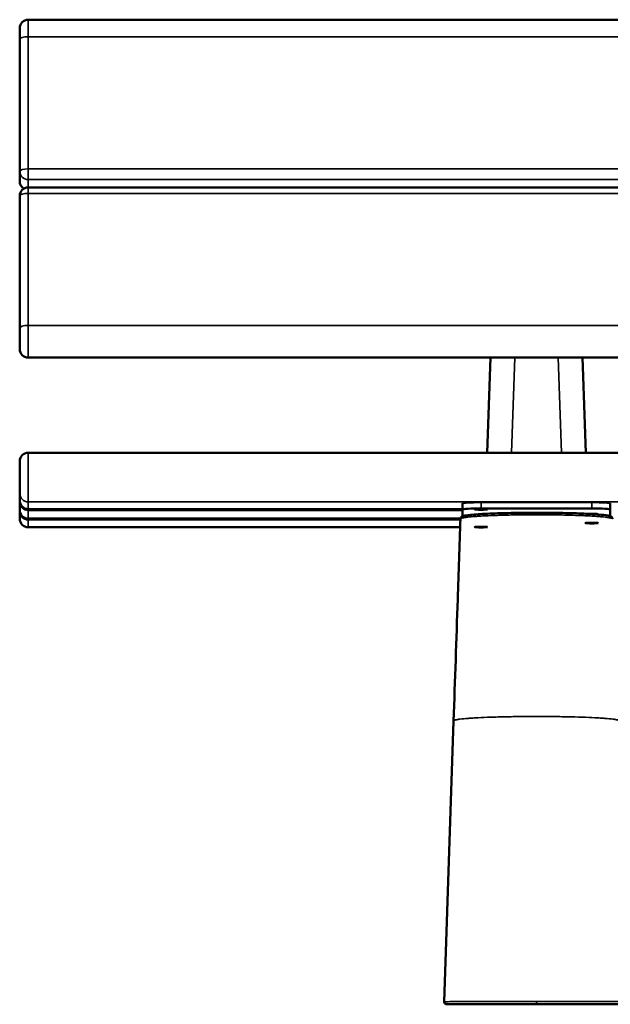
# Model space of a CAD drawing. Header units: millimetres. Extents: x 1176 to 5772, y 1530 to 3651.
# Tile 2 of 6: x 2602 to 3082, y 1530 to 2331. Entities that reach past the tile are written whole.
import ezdxf

# ---------------------------------------------------------------- set-up
doc = ezdxf.new("R2010")
doc.units = ezdxf.units.MM
doc.layers.add('Visibile (ISO)', color=7, linetype='Continuous', lineweight=50)
doc.layers.add('Visibile sottile (ISO)', color=7, linetype='Continuous', lineweight=35)

msp = doc.modelspace()

# ---------------------------------------------------------------- linework, layer by layer
at = {"layer": 'Visibile (ISO)'}
for p, q in [((4594.96, 2331.04), (2608.96, 2331.04)), ((2601.96, 2324.04), (2601.96, 2315.06)), ((2601.96, 2207.59), (2601.96, 2315.06)), ((2601.96, 2199.56), (2601.96, 2207.59)), ((2601.96, 2080.15), (2601.96, 2187.62)), ((4594.96, 2194.62), (2608.96, 2194.62)), ((2601.96, 2080.15), (2601.96, 2063.13)), ((4594.96, 2056.13), (2608.96, 2056.13)), ((2981.93, 1978.79), (2984.51, 2056.13)), ((3059.42, 2056.13), (3062, 1978.79)), ((4594.96, 1978.79), (2608.96, 1978.79)), ((2601.96, 1971.79), (2601.96, 1945.81)), ((2601.96, 1939.89), (2601.96, 1945.81)), ((2601.96, 1938.8), (2601.96, 1939.89)), ((2601.96, 1932.2), (2601.96, 1938.8)), ((2976.96, 1938.46), (3066.96, 1938.46)), ((2601.96, 1931.1), (2601.96, 1932.2)), ((2601.96, 1925.19), (2601.96, 1931.1)), ((2961.96, 1932.89), (2608.96, 1932.89)), ((2961.96, 1932.68), (2961.96, 1937.68)), ((2961.96, 1927.14), (2961.96, 1932.68)), ((2976.96, 1933.47), (3066.96, 1933.47)), ((3081.96, 1937.68), (3081.96, 1932.68)), ((3081.96, 1932.68), (3081.96, 1927.14)), ((2601.96, 1925.19), (2601.96, 1925.17)), ((2960.15, 1925.2), (2608.96, 1925.2)), ((2961.96, 1925.74), (2961.96, 1925.74)), ((2959.9, 1918.17), (2608.96, 1918.17)), ((2974.75, 1763.2), (2974.75, 1763.2)), ((3069.18, 1763.2), (3069.18, 1763.2)), ((2947.03, 1532.13), (2954.65, 1760.7)), ((2954.65, 1760.73), (2954.51, 1756.44)), ((2954.65, 1760.73), (2954.61, 1759.42)), ((3021.96, 1530.07), (2949.03, 1530.07)), ((3094.9, 1530.07), (3021.96, 1530.07))]:
    msp.add_line(p, q, dxfattribs=at)
for centre, radius, start, end in [((2608.96, 2324.04), 7, 90, 180), ((2608.96, 2199.56), 7, 180, 238.50613), ((2608.96, 2187.62), 7, 90, 180), ((2608.96, 2063.13), 7, 180, 270), ((2608.96, 1971.79), 7, 90, 180), ((2608.96, 1939.89), 7, 180, 270), ((2608.96, 1932.2), 7, 180, 270), ((2608.96, 1925.17), 7, 180, 270), ((2949.03, 1532.07), 2, 178.09087, 269.99999)]:
    msp.add_arc(centre, radius, start, end, dxfattribs=at)
for centre, major_axis, start_param, end_param in [((2976.96, 1937.68), (-15, 0), 4.712389, 6.283185), ((3066.96, 1937.68), (15, 0), 0, 1.570796), ((2976.96, 1932.68), (-15, 0), 4.712389, 6.283185), ((3066.96, 1932.68), (15, 0), 0, 1.570796), ((3066.96, 1928.76), (5.2, 0), 5.731418, 8.204828)]:
    msp.add_ellipse(centre, major_axis=major_axis, ratio=0.052336, start_param=start_param, end_param=end_param, dxfattribs=at)
for centre in [(2976.96, 1932.68), (2976.96, 1918.29), (3066.96, 1921.56)]:
    msp.add_ellipse(centre, major_axis=(5.2, 0), ratio=0.052336, dxfattribs=at)
for points, knots in [([(2954.65, 1760.7), (2955.75, 1793.68), (2956.85, 1826.65), (2958.67, 1881.39), (2959.4, 1903.15), (2960.13, 1924.92)], [0, 0, 0, 0, 10, 10, 16.599323, 16.599323, 16.599323, 16.599323]), ([(2960.13, 1924.92), (2960.13, 1924.93), (2960.13, 1924.94), (2960.13, 1924.98), (2960.13, 1925.01), (2960.14, 1925.09), (2960.14, 1925.13), (2960.16, 1925.21), (2960.16, 1925.25), (2960.2, 1925.42), (2960.24, 1925.54), (2960.41, 1925.98), (2960.61, 1926.24), (2961.01, 1926.64), (2961.22, 1926.78), (2961.82, 1927.11), (2962.19, 1927.23), (2963.91, 1927.71), (2965.78, 1927.98), (2971.83, 1928.61), (2976.62, 1928.93), (2987.22, 1929.42), (2992.94, 1929.61), (3005.03, 1929.87), (3011.55, 1929.95), (3019.36, 1929.97), (3020.66, 1929.98), (3021.96, 1929.98)], [0.001598, 0.001598, 0.001598, 0.001598, 0.013443, 0.013443, 0.02897, 0.02897, 0.050817, 0.050817, 0.0737, 0.0737, 0.142421, 0.142421, 0.350066, 0.350066, 0.608663, 0.608663, 1.171069, 1.171069, 2.867988, 2.867988, 5.131749, 5.131749, 7.099869, 7.099869, 9.056626, 9.056626, 9.447308, 9.447308, 9.447308, 9.447308]), ([(3021.96, 1929.98), (3028.46, 1929.98), (3035.03, 1929.92), (3047.35, 1929.7), (3053.25, 1929.54), (3063.6, 1929.12), (3068.19, 1928.87), (3075.52, 1928.29), (3078.31, 1927.98), (3080.9, 1927.47), (3081.49, 1927.33), (3082.33, 1926.99), (3082.61, 1926.87), (3083.12, 1926.46), (3083.31, 1926.27), (3083.57, 1925.85), (3083.65, 1925.68), (3083.73, 1925.4), (3083.76, 1925.3), (3083.78, 1925.15), (3083.79, 1925.1), (3083.8, 1925.01), (3083.8, 1924.99), (3083.8, 1924.94), (3083.8, 1924.93), (3083.8, 1924.92)], [0, 0, 0, 0, 1.9478, 1.9478, 3.900556, 3.900556, 5.854968, 5.854968, 7.822151, 7.822151, 8.619501, 8.619501, 9.021294, 9.021294, 9.229386, 9.229386, 9.337844, 9.337844, 9.392978, 9.392978, 9.420644, 9.420644, 9.434306, 9.434306, 9.447159, 9.447159, 9.447159, 9.447159])]:
    msp.add_open_spline(points, degree=3, knots=knots, dxfattribs=at)
msp.add_open_spline([(2954.65, 1760.7), (2954.65, 1760.7), (2954.65, 1760.7), (2954.65, 1760.7)], degree=3, dxfattribs=at)
at = {"layer": 'Visibile sottile (ISO)'}
for p, q in [((2608.96, 2317.23), (2608.96, 2331.04)), ((4594.96, 2317.23), (2608.96, 2317.23)), ((2608.96, 2317.23), (2608.96, 2209.76)), ((2608.96, 2209.76), (4594.96, 2209.76)), ((2608.96, 2200.94), (2608.96, 2209.76)), ((4594.96, 2200.94), (2608.96, 2200.94)), ((2608.96, 2200.94), (2608.96, 2194.62)), ((2608.96, 2189.78), (2608.96, 2194.62)), ((4594.96, 2189.78), (2608.96, 2189.78)), ((2608.96, 2189.78), (2608.96, 2082.31)), ((4594.96, 2082.31), (2608.96, 2082.31)), ((2608.96, 2056.13), (2608.96, 2082.31)), ((3004.32, 2056.13), (3001.74, 1978.79)), ((3042.19, 1978.79), (3039.61, 2056.13)), ((2608.96, 1938.82), (2608.96, 1978.79)), ((4594.96, 1938.82), (2608.96, 1938.82)), ((2608.96, 1938.82), (2608.96, 1932.9)), ((2976.96, 1938.46), (2976.96, 1933.47)), ((3066.96, 1933.47), (3066.96, 1938.46)), ((2608.96, 1932.9), (2961.96, 1932.9)), ((2608.96, 1932.89), (2608.96, 1932.9)), ((2608.96, 1931.81), (2608.96, 1932.89)), ((2961.96, 1931.81), (2608.96, 1931.81)), ((2608.96, 1931.81), (2608.96, 1925.21)), ((2608.96, 1925.21), (2960.16, 1925.21)), ((2608.96, 1925.21), (2608.96, 1925.2)), ((2608.96, 1924.11), (2608.96, 1925.2)), ((2960.1, 1924.11), (2608.96, 1924.11)), ((2608.96, 1924.11), (2608.96, 1918.2)), ((3021.96, 1928.32), (3021.96, 1929.98)), ((2959.9, 1918.2), (2608.96, 1918.2)), ((2608.96, 1918.17), (2608.96, 1918.2)), ((2994.58, 1763.91), (2994.58, 1763.91)), ((3021.96, 1530.07), (3021.96, 1532.41))]:
    msp.add_line(p, q, dxfattribs=at)
for centre, ratio, start_param, end_param in [((2608.96, 2315.06), 0.309017, 4.712389, 6.283185), ((2608.96, 2207.59), 0.309017, 4.712389, 6.283185), ((2608.96, 2207.59), 0.951057, 0, 1.570796), ((2608.96, 2199.56), 0.951057, 0, 1.063552), ((2608.96, 2187.62), 0.309017, 4.712389, 6.283185), ((2608.96, 2080.15), 0.309017, 4.712389, 6.283185), ((2608.96, 1945.81), 0.99863, 0, 1.570796), ((2608.96, 1939.89), 0.99863, 0, 1.570796), ((2608.96, 1938.8), 0.052336, 6.133427, 6.283185), ((2608.96, 1938.8), 0.99863, 0, 1.570796), ((2608.96, 1932.2), 0.99863, 0, 1.570796), ((2608.96, 1931.1), 0.052336, 6.133427, 6.283185), ((2608.96, 1931.1), 0.99863, 0, 1.570796), ((2608.96, 1925.19), 0.99863, 0, 1.570796)]:
    msp.add_ellipse(centre, major_axis=(-7, 0), ratio=ratio, start_param=start_param, end_param=end_param, dxfattribs=at)
for points, knots in [([(3021.96, 1928.32), (3019.92, 1928.32), (3017.9, 1928.32), (3015.88, 1928.31), (3013.87, 1928.3), (3011.88, 1928.28), (3009.89, 1928.26), (3009.88, 1928.26), (3009.87, 1928.26), (3009.86, 1928.26), (3008.86, 1928.25), (3007.86, 1928.23), (3006.88, 1928.22), (3005.89, 1928.21), (3004.92, 1928.19), (3003.95, 1928.18), (3002.02, 1928.14), (3000.12, 1928.11), (2998.27, 1928.06), (2998.26, 1928.06), (2998.25, 1928.06), (2998.25, 1928.06), (2996.4, 1928.02), (2994.58, 1927.97), (2992.8, 1927.92), (2991.91, 1927.89), (2991.03, 1927.87), (2990.16, 1927.84), (2989.29, 1927.81), (2988.42, 1927.78), (2987.58, 1927.75), (2987.56, 1927.75), (2987.54, 1927.75), (2987.51, 1927.75), (2984.17, 1927.62), (2981.08, 1927.48), (2978.25, 1927.33), (2978.2, 1927.32), (2978.16, 1927.32), (2978.12, 1927.32), (2976.74, 1927.24), (2975.42, 1927.16), (2974.17, 1927.08), (2973.52, 1927.03), (2972.9, 1926.99), (2972.29, 1926.94), (2971.69, 1926.9), (2971.1, 1926.85), (2970.54, 1926.81), (2970.51, 1926.8), (2970.48, 1926.8), (2970.44, 1926.8), (2968.25, 1926.62), (2966.38, 1926.42), (2964.85, 1926.22), (2964.83, 1926.22), (2964.8, 1926.21), (2964.77, 1926.21), (2964.41, 1926.16), (2964.07, 1926.11), (2963.75, 1926.06), (2963.41, 1926.01), (2963.09, 1925.96), (2962.79, 1925.9), (2962.2, 1925.8), (2961.7, 1925.69), (2961.31, 1925.58), (2961.31, 1925.58), (2961.3, 1925.57), (2961.3, 1925.57), (2960.91, 1925.46), (2960.62, 1925.35), (2960.42, 1925.24), (2960.32, 1925.19), (2960.25, 1925.13), (2960.2, 1925.08), (2960.17, 1925.05), (2960.16, 1925.02), (2960.14, 1924.99), (2960.13, 1924.97), (2960.13, 1924.94), (2960.13, 1924.92)], [0, 0, 0, 0, 0.00608283, 0.00608283, 0.00608283, 0.01213212, 0.01213212, 0.01213212, 0.01216567, 0.01216567, 0.01216567, 0.01520708, 0.01520708, 0.01520708, 0.0182485, 0.0182485, 0.0182485, 0.02433133, 0.02433133, 0.02433133, 0.02434972, 0.02434972, 0.02434972, 0.03041416, 0.03041416, 0.03041416, 0.03345558, 0.03345558, 0.03345558, 0.036497, 0.036497, 0.036497, 0.03657525, 0.03657525, 0.03657525, 0.04866266, 0.04866266, 0.04866266, 0.04883859, 0.04883859, 0.04883859, 0.0547455, 0.0547455, 0.0547455, 0.05778691, 0.05778691, 0.05778691, 0.06082833, 0.06082833, 0.06082833, 0.06100917, 0.06100917, 0.06100917, 0.072994, 0.072994, 0.072994, 0.07320226, 0.07320226, 0.07320226, 0.07603541, 0.07603541, 0.07603541, 0.07907683, 0.07907683, 0.07907683, 0.08515966, 0.08515966, 0.08515966, 0.08519896, 0.08519896, 0.08519896, 0.09124249, 0.09124249, 0.09124249, 0.09428391, 0.09428391, 0.09428391, 0.09580462, 0.09580462, 0.09580462, 0.09715117, 0.09715117, 0.09715117, 0.09715117]), ([(3083.8, 1924.92), (3083.8, 1924.94), (3083.8, 1924.97), (3083.79, 1924.99), (3083.77, 1925.02), (3083.76, 1925.05), (3083.73, 1925.08), (3083.68, 1925.13), (3083.61, 1925.19), (3083.51, 1925.24), (3083.31, 1925.35), (3083.02, 1925.46), (3082.63, 1925.57), (3082.63, 1925.57), (3082.62, 1925.57), (3082.62, 1925.58), (3082.42, 1925.63), (3082.2, 1925.69), (3081.95, 1925.74), (3081.71, 1925.79), (3081.44, 1925.85), (3081.14, 1925.9), (3080.57, 1926.01), (3079.9, 1926.11), (3079.16, 1926.21), (3079.14, 1926.21), (3079.12, 1926.21), (3079.1, 1926.22), (3078.33, 1926.32), (3077.47, 1926.42), (3076.52, 1926.52), (3075.6, 1926.61), (3074.59, 1926.71), (3073.48, 1926.8), (3073.46, 1926.8), (3073.43, 1926.8), (3073.4, 1926.81), (3072.84, 1926.85), (3072.25, 1926.9), (3071.65, 1926.94), (3071.05, 1926.99), (3070.42, 1927.03), (3069.79, 1927.08), (3068.53, 1927.16), (3067.2, 1927.24), (3065.81, 1927.32), (3065.78, 1927.32), (3065.76, 1927.32), (3065.73, 1927.32), (3064.31, 1927.4), (3062.82, 1927.48), (3061.26, 1927.55), (3060.47, 1927.58), (3059.67, 1927.62), (3058.85, 1927.65), (3058.05, 1927.68), (3057.24, 1927.72), (3056.41, 1927.75), (3056.4, 1927.75), (3056.38, 1927.75), (3056.36, 1927.75), (3053, 1927.87), (3049.45, 1927.98), (3045.73, 1928.06), (3045.71, 1928.06), (3045.69, 1928.06), (3045.68, 1928.06), (3044.76, 1928.08), (3043.84, 1928.1), (3042.9, 1928.12), (3041.94, 1928.14), (3040.98, 1928.16), (3040, 1928.18), (3039.03, 1928.19), (3038.05, 1928.21), (3037.06, 1928.22), (3036.07, 1928.23), (3035.07, 1928.25), (3034.07, 1928.26), (3034.06, 1928.26), (3034.05, 1928.26), (3034.04, 1928.26), (3032.05, 1928.28), (3030.06, 1928.3), (3028.05, 1928.31), (3026.03, 1928.32), (3024, 1928.32), (3021.96, 1928.32)], [0.00017379, 0.00017379, 0.00017379, 0.00017379, 0.00151761, 0.00151761, 0.00151761, 0.00303522, 0.00303522, 0.00303522, 0.00607045, 0.00607045, 0.00607045, 0.01210813, 0.01210813, 0.01210813, 0.01214089, 0.01214089, 0.01214089, 0.01517611, 0.01517611, 0.01517611, 0.01821134, 0.01821134, 0.01821134, 0.02413705, 0.02413705, 0.02413705, 0.02428178, 0.02428178, 0.02428178, 0.03035223, 0.03035223, 0.03035223, 0.03628042, 0.03628042, 0.03628042, 0.03642267, 0.03642267, 0.03642267, 0.0394579, 0.0394579, 0.0394579, 0.04249312, 0.04249312, 0.04249312, 0.04846296, 0.04846296, 0.04846296, 0.04856356, 0.04856356, 0.04856356, 0.05463401, 0.05463401, 0.05463401, 0.05766923, 0.05766923, 0.05766923, 0.06064723, 0.06064723, 0.06064723, 0.06070446, 0.06070446, 0.06070446, 0.07284535, 0.07284535, 0.07284535, 0.07289902, 0.07289902, 0.07289902, 0.07588057, 0.07588057, 0.07588057, 0.07891579, 0.07891579, 0.07891579, 0.08195102, 0.08195102, 0.08195102, 0.08498624, 0.08498624, 0.08498624, 0.0850241, 0.0850241, 0.0850241, 0.09105668, 0.09105668, 0.09105668, 0.09712713, 0.09712713, 0.09712713, 0.09712713]), ([(3089.28, 1760.7), (3089.27, 1760.84), (3089.12, 1760.97), (3088.58, 1761.22), (3088.2, 1761.33), (3087.26, 1761.56), (3086.7, 1761.66), (3085.79, 1761.81), (3085.47, 1761.86), (3084.97, 1761.93), (3084.72, 1761.97), (3084.42, 1762.01), (3084.27, 1762.03), (3084.19, 1762.04), (3084.15, 1762.04), (3084.12, 1762.04), (3084.12, 1762.05), (3082.3, 1762.27), (3080.09, 1762.48), (3076.38, 1762.77), (3075.07, 1762.86), (3073.04, 1762.99), (3072.35, 1763.03), (3071.3, 1763.09), (3070.76, 1763.12), (3070.14, 1763.15), (3069.82, 1763.17), (3069.65, 1763.18), (3069.57, 1763.18), (3069.53, 1763.18), (3069.52, 1763.18), (3066.23, 1763.35), (3062.69, 1763.5), (3055.22, 1763.76), (3051.29, 1763.87), (3043.19, 1764.04), (3039.02, 1764.1), (3030.57, 1764.19), (3026.29, 1764.21), (3019.87, 1764.21), (3017.72, 1764.2), (3013.45, 1764.18), (3011.32, 1764.17), (3004.97, 1764.1), (3000.8, 1764.04), (2992.69, 1763.87), (2988.76, 1763.76), (2981.28, 1763.51), (2977.73, 1763.36), (2974.44, 1763.18), (2974.43, 1763.18), (2974.41, 1763.18), (2974.38, 1763.18), (2974.3, 1763.18), (2974.14, 1763.17), (2973.82, 1763.15), (2973.2, 1763.12), (2972.66, 1763.09), (2971.61, 1763.03), (2970.92, 1762.99), (2968.88, 1762.86), (2967.58, 1762.77), (2963.86, 1762.48), (2961.64, 1762.28), (2959.81, 1762.05), (2959.81, 1762.05), (2959.81, 1762.05), (2959.8, 1762.04), (2959.78, 1762.04), (2959.74, 1762.04), (2959.67, 1762.03), (2959.51, 1762.01), (2959.21, 1761.97), (2958.96, 1761.93), (2958.47, 1761.86), (2958.15, 1761.82), (2957.23, 1761.67), (2956.68, 1761.56), (2955.74, 1761.34), (2955.35, 1761.22), (2954.81, 1760.97), (2954.66, 1760.84), (2954.65, 1760.7)], [0.0000898, 0.0000898, 0.0000898, 0.0000898, 0.03125, 0.03125, 0.0625, 0.0625, 0.09375, 0.09375, 0.109375, 0.109375, 0.1171875, 0.1210938, 0.1230469, 0.1240234, 0.1248779, 0.1248779, 0.125, 0.125, 0.1875, 0.1875, 0.21875, 0.21875, 0.234375, 0.234375, 0.2421875, 0.2460938, 0.2480469, 0.2490234, 0.2497559, 0.2497559, 0.25, 0.25, 0.3125, 0.3125, 0.375, 0.375, 0.4375, 0.4375, 0.5, 0.5, 0.53125, 0.53125, 0.5625, 0.5625, 0.625, 0.625, 0.6875, 0.6875, 0.75, 0.75, 0.7502441, 0.7502441, 0.7504883, 0.7509766, 0.7519531, 0.7539062, 0.7578125, 0.765625, 0.765625, 0.78125, 0.78125, 0.8125, 0.8125, 0.875, 0.875, 0.8751221, 0.8751221, 0.8752441, 0.8754883, 0.8759766, 0.8769531, 0.8789062, 0.8828125, 0.890625, 0.890625, 0.90625, 0.90625, 0.9375, 0.9375, 0.96875, 0.96875, 0.9999103, 0.9999103, 0.9999103, 0.9999103]), ([(2947.03, 1532.13), (2947.03, 1532.13), (2947.04, 1532.14), (2947.04, 1532.14), (2947.06, 1532.14), (2947.09, 1532.14), (2947.19, 1532.15), (2947.28, 1532.16), (2947.64, 1532.17), (2948, 1532.18), (2948.73, 1532.19), (2949, 1532.2), (2949.6, 1532.21), (2949.93, 1532.21), (2951, 1532.22), (2951.82, 1532.23), (2953.69, 1532.25), (2954.73, 1532.26), (2956.46, 1532.27), (2957.07, 1532.28), (2958.34, 1532.28), (2959, 1532.29), (2962.42, 1532.31), (2965.51, 1532.32), (2970.69, 1532.34), (2972.5, 1532.35), (2975.36, 1532.35), (2976.33, 1532.36), (2978.31, 1532.36), (2979.31, 1532.36), (2984.39, 1532.38), (2988.68, 1532.39), (2994.34, 1532.39), (2995.49, 1532.4), (2997.81, 1532.4), (2998.98, 1532.4), (3001.34, 1532.4), (3002.53, 1532.4), (3004.93, 1532.41), (3006.13, 1532.41), (3012.15, 1532.41), (3017.02, 1532.41), (3021.96, 1532.41)], [-0.0000001, -0.0000001, -0.0000001, -0.0000001, 0.0009206, 0.0009206, 0.0018413, 0.0036826, 0.0036826, 0.0073652, 0.0073652, 0.0147306, 0.0147306, 0.0184132, 0.0184132, 0.0220959, 0.0220959, 0.0294612, 0.0294612, 0.0368265, 0.0368265, 0.0405091, 0.0405091, 0.0441918, 0.0441918, 0.0589224, 0.0589224, 0.0662877, 0.0662877, 0.0699703, 0.0699703, 0.073653, 0.073653, 0.0883836, 0.0883836, 0.0920663, 0.0920663, 0.0957489, 0.0957489, 0.0994316, 0.0994316, 0.1031142, 0.1031142, 0.1178448, 0.1178448, 0.1178448, 0.1178448]), ([(3021.96, 1532.41), (3026.9, 1532.41), (3031.79, 1532.41), (3037.83, 1532.41), (3039.04, 1532.41), (3041.43, 1532.4), (3042.61, 1532.4), (3046.12, 1532.4), (3048.41, 1532.4), (3052.91, 1532.39), (3055.12, 1532.39), (3058.36, 1532.38), (3059.42, 1532.38), (3061.54, 1532.37), (3062.58, 1532.37), (3067.69, 1532.36), (3071.46, 1532.35), (3076.64, 1532.33), (3078.29, 1532.32), (3080.63, 1532.31), (3081.4, 1532.31), (3082.86, 1532.3), (3083.57, 1532.29), (3086.96, 1532.28), (3089.27, 1532.26), (3091.62, 1532.24), (3092.06, 1532.23), (3092.9, 1532.22), (3093.29, 1532.22), (3094.01, 1532.21), (3094.34, 1532.21), (3094.94, 1532.2), (3095.21, 1532.19), (3095.93, 1532.18), (3096.29, 1532.17), (3096.65, 1532.16), (3096.74, 1532.15), (3096.83, 1532.14), (3096.87, 1532.14), (3096.89, 1532.14), (3096.89, 1532.14), (3096.9, 1532.13), (3096.9, 1532.13)], [0, 0, 0, 0, 0.0147302, 0.0147302, 0.0184128, 0.0184128, 0.0220953, 0.0220953, 0.0294604, 0.0294604, 0.0368255, 0.0368255, 0.0405081, 0.0405081, 0.0441906, 0.0441906, 0.0589208, 0.0589208, 0.0662859, 0.0662859, 0.0699685, 0.0699685, 0.073651, 0.073651, 0.0883812, 0.0883812, 0.0920638, 0.0920638, 0.0957463, 0.0957463, 0.0994289, 0.0994289, 0.1031114, 0.1031114, 0.1104765, 0.1104765, 0.1141591, 0.1141591, 0.1160004, 0.116921, 0.116921, 0.1178416, 0.1178416, 0.1178416, 0.1178416])]:
    msp.add_open_spline(points, degree=3, knots=knots, dxfattribs=at)

doc.saveas('drawing.dxf')
